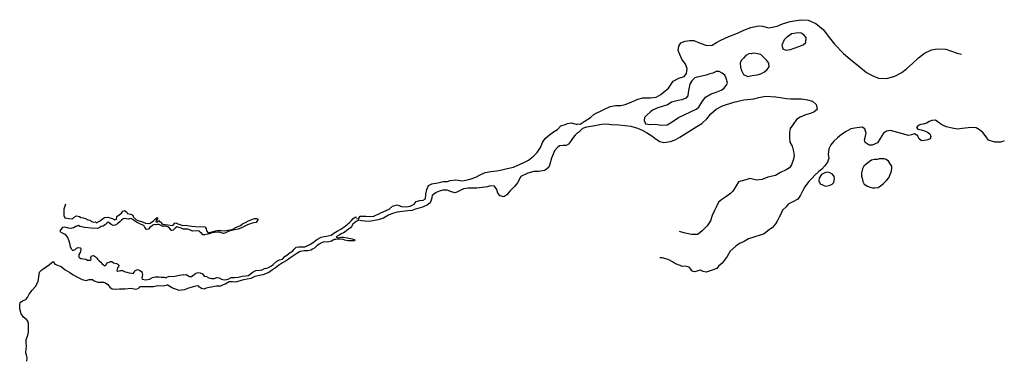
# Model space of a CAD drawing. Extents: x 152788 to 176927, y 878733 to 887099.
import ezdxf

# ---------------------------------------------------------------- set-up
doc = ezdxf.new("R2010")
doc.units = 0
doc.header["$LTSCALE"] = 800
doc.layers.add('WETLANDS', color=11, linetype='CONTINUOUS')

msp = doc.modelspace()

# ---------------------------------------------------------------- linework, layer by layer
at = {"layer": 'WETLANDS', "color": 0}
for points in [[(166395, 884548), (166525, 884538), (166625, 884605), (166784, 884705), (166876, 884782), (167094, 884893), (167263, 884970), (167398, 884997), (167524, 884996), (167632, 885019), (167781, 885076), (167946, 885156), (168068, 885185), (168251, 885187), (168395, 885198), (168508, 885270), (168611, 885359), (168696, 885426), (168809, 885596), (168951, 885670), (169077, 885707), (169137, 885781), (169153, 885902), (169114, 886008), (169021, 886133), (168975, 886246), (168935, 886346), (168949, 886452), (168997, 886531), (169099, 886572), (169216, 886591), (169318, 886591), (169472, 886525), (169635, 886467), (169769, 886477), (169873, 886538), (169975, 886596), (170172, 886687), (170388, 886771), (170538, 886839), (170710, 886911), (170902, 886946), (170995, 886939), (171156, 886898), (171356, 886940), (171490, 886998), (171678, 887059), (171930, 887099), (172115, 887088), (172308, 887008), (172485, 886856), (172639, 886659), (172765, 886501), (172982, 886273), (173146, 886132), (173359, 885961), (173547, 885806), (173686, 885733), (173846, 885664), (174048, 885656), (174241, 885715), (174417, 885810), (174539, 885904), (174677, 886026), (174825, 886167), (174972, 886277), (175143, 886359), (175285, 886386), (175491, 886376), (175633, 886331), (175772, 886278), (175876, 886251)], [(166487, 884338), (166591, 884443), (166696, 884479), (166789, 884492), (166930, 884517), (167050, 884543), (167167, 884548), (167297, 884529), (167480, 884523), (167633, 884505), (167771, 884489), (167936, 884444), (168049, 884395), (168159, 884333), (168286, 884258), (168394, 884171), (168485, 884119), (168577, 884089), (168744, 884116), (168859, 884158), (168975, 884222), (169192, 884358), (169392, 884481), (169515, 884554), (169638, 884675), (169735, 884790), (169863, 884904), (170020, 884988), (170295, 885083), (170541, 885133), (170787, 885164), (170909, 885197), (171075, 885223), (171327, 885206), (171483, 885183), (171590, 885168), (171697, 885157), (171845, 885162), (171953, 885158), (172100, 885140), (172221, 885103), (172316, 885023), (172339, 884903), (172269, 884840), (172176, 884802), (172050, 884770), (171921, 884710), (171833, 884654), (171740, 884522), (171679, 884433), (171658, 884334), (171662, 884217), (171671, 884099), (171723, 884003), (171760, 883873), (171777, 883777), (171759, 883687), (171713, 883548), (171658, 883473), (171579, 883421), (171444, 883356), (171317, 883287), (171131, 883246), (170988, 883186), (170852, 883172), (170687, 883212), (170593, 883180), (170407, 883126), (170351, 883033), (170270, 882898), (170216, 882845), (170104, 882759), (170006, 882696), (169917, 882628), (169876, 882541), (169825, 882425), (169768, 882302), (169723, 882175), (169639, 882050), (169522, 881932), (169425, 881849), (169405, 881841), (169260, 881841), (169068, 881879), (168964, 881909)], [(161049, 882227), (161094, 882226), (161138, 882284), (161276, 882286), (161450, 882283), (161643, 882365), (161843, 882460), (161930, 882534), (162043, 882563), (162152, 882528), (162262, 882513), (162357, 882532), (162458, 882581), (162511, 882643), (162601, 882673), (162683, 882681), (162735, 882713), (162742, 882830), (162771, 882942), (162810, 883039), (162889, 883082), (163036, 883104), (163169, 883136), (163279, 883136), (163343, 883165), (163482, 883175), (163645, 883154), (163831, 883197), (163972, 883242), (164075, 883301), (164198, 883357), (164342, 883382), (164488, 883399), (164610, 883422), (164741, 883453), (164894, 883490), (165003, 883537), (165129, 883594), (165262, 883658), (165384, 883754), (165473, 883849), (165554, 883967), (165609, 884095), (165669, 884186), (165775, 884277), (165871, 884353), (165974, 884414), (166053, 884496), (166159, 884536), (166220, 884555), (166311, 884571), (166395, 884548), (166456, 884536)], [(176927, 884134), (176843, 884096), (176699, 884100), (176542, 884145), (176479, 884232), (176399, 884334), (176321, 884404), (176236, 884448), (176126, 884463), (176040, 884447), (175894, 884433), (175777, 884422), (175646, 884439), (175513, 884474), (175410, 884520), (175336, 884569), (175239, 884635), (175154, 884628), (175088, 884602), (175027, 884562), (174939, 884543), (174880, 884533), (174812, 884511), (174772, 884457), (174807, 884417), (174885, 884399), (174974, 884376), (175042, 884347), (175100, 884303), (175127, 884239), (175106, 884185), (175053, 884154), (174969, 884140), (174897, 884135), (174834, 884189), (174805, 884251), (174728, 884300), (174656, 884281), (174582, 884264), (174315, 884334), (174135, 884387), (174041, 884370), (173967, 884323), (173926, 884254), (173885, 884190), (173819, 884085), (173684, 884030), (173611, 884024), (173514, 884091), (173499, 884154), (173516, 884218), (173544, 884322), (173509, 884428), (173443, 884465), (173314, 884452), (173163, 884426), (173049, 884359), (172934, 884284), (172840, 884209), (172746, 884124), (172674, 884031), (172623, 883937), (172609, 883795), (172624, 883706), (172593, 883614), (172523, 883509), (172455, 883439), (172382, 883381), (172286, 883291), (172214, 883218), (172125, 883126), (172036, 883005), (171988, 882920), (171934, 882801), (171867, 882702), (171744, 882635), (171629, 882578), (171582, 882519), (171493, 882431), (171451, 882336), (171407, 882265), (171358, 882168), (171316, 882099), (171240, 882004), (171174, 881959), (171043, 881855), (170945, 881826), (170786, 881770), (170656, 881729), (170552, 881663), (170436, 881614), (170345, 881551), (170203, 881433), (170134, 881296), (170012, 881140), (169924, 881065), (169878, 881009), (169712, 880947), (169615, 880914), (169544, 880931), (169498, 880959), (169470, 880962), (169344, 880924), (169299, 880929), (169266, 880947), (169241, 880992), (169200, 881042), (169102, 881061), (169026, 881057), (168977, 881077), (168864, 881121), (168791, 881166), (168685, 881224), (168626, 881239), (168542, 881263), (168480, 881269)], [(166487, 884338), (166462, 884328), (166404, 884274), (166356, 884215), (166294, 884115), (166243, 884050), (166187, 884019), (166111, 884022), (166023, 884008), (165966, 883962), (165898, 883890), (165866, 883802), (165826, 883705), (165786, 883559), (165759, 883489), (165695, 883430), (165651, 883405), (165511, 883384), (165396, 883378), (165242, 883341), (165072, 883261), (164990, 883107), (164918, 883015), (164801, 882897), (164730, 882809), (164658, 882764), (164564, 882783), (164512, 882851), (164482, 882940), (164432, 883019), (164331, 883032), (164254, 883008), (164127, 882988), (163998, 882973), (163873, 882973), (163786, 882972), (163669, 882953), (163583, 882917), (163506, 882878), (163458, 882859), (163373, 882880), (163272, 882924), (163161, 882921), (163081, 882896), (162995, 882864), (162900, 882792), (162884, 882707), (162849, 882614), (162789, 882567), (162666, 882510), (162493, 882455), (162398, 882427), (162304, 882418), (162174, 882404), (162043, 882386), (161929, 882351), (161830, 882313), (161707, 882235), (161576, 882198), (161444, 882175), (161362, 882159), (161248, 882167), (161165, 882177), (161103, 882186), (161040, 882153), (160994, 882126), (160958, 882089), (160925, 882038), (160894, 882001), (160852, 881969), (160810, 881936), (160764, 881901), (160728, 881881), (160671, 881851), (160633, 881830), (160603, 881816), (160570, 881795), (160550, 881776), (160586, 881758), (160623, 881765), (160675, 881769), (160727, 881769), (160813, 881753), (160857, 881747), (160940, 881730), (160979, 881719), (161002, 881707), (160996, 881687), (160958, 881682), (160889, 881682), (160834, 881682), (160763, 881699), (160715, 881718), (160638, 881728), (160600, 881726), (160540, 881716), (160499, 881715), (160469, 881700), (160431, 881673), (160336, 881651), (160250, 881660), (160200, 881646), (160129, 881599), (160075, 881559), (160025, 881514), (159970, 881479), (159929, 881457), (159850, 881441), (159765, 881438), (159663, 881423), (159582, 881374), (159506, 881328), (159412, 881257), (159319, 881197), (159234, 881145), (159132, 881083), (159058, 881026), (158984, 880973), (158899, 880910), (158745, 880847), (158671, 880837), (158550, 880810), (158454, 880761), (158368, 880746), (158271, 880727), (158164, 880698), (158084, 880675), (158009, 880680), (157923, 880676), (157823, 880624), (157776, 880605), (157709, 880577), (157616, 880570), (157566, 880567), (157491, 880552), (157433, 880538), (157356, 880523), (157301, 880502), (157244, 880518), (157200, 880552), (157169, 880580), (157110, 880569), (157042, 880554), (156960, 880533), (156902, 880518), (156826, 880485), (156757, 880474), (156701, 880468), (156632, 880490), (156581, 880506), (156530, 880526), (156510, 880539), (156404, 880606)], [(153912, 882579), (153895, 882534), (153871, 882459), (153868, 882397), (153869, 882339), (153872, 882303), (153895, 882244), (153989, 882233), (154080, 882224), (154127, 882265), (154180, 882293), (154252, 882279), (154289, 882252), (154345, 882250), (154399, 882232), (154456, 882197), (154519, 882186), (154545, 882155), (154599, 882141), (154650, 882150), (154670, 882127), (154732, 882156), (154764, 882172), (154813, 882218), (154863, 882258), (154946, 882259), (155057, 882228), (155095, 882216), (155120, 882198), (155161, 882217), (155167, 882279), (155227, 882324), (155285, 882357), (155314, 882408), (155360, 882429), (155411, 882389), (155426, 882356), (155464, 882341), (155515, 882337), (155558, 882309), (155575, 882265), (155625, 882212), (155681, 882179), (155773, 882155), (155873, 882114), (155940, 882107), (155984, 882112), (156069, 882177), (156118, 882221), (156157, 882252), (156172, 882242), (156140, 882189), (156122, 882150), (156177, 882147), (156201, 882179), (156225, 882148), (156248, 882139), (156274, 882104), (156305, 882083), (156357, 882085), (156545, 882056), (156588, 882120), (156615, 882127), (156661, 882098), (156791, 882061), (156843, 882069), (157009, 882046), (157094, 882036), (157328, 882029), (157360, 881982), (157371, 881926), (157405, 881882), (157629, 881937), (157726, 881936), (157801, 881931), (157893, 881942), (157993, 881957), (158101, 882020), (158199, 882061), (158250, 882100), (158327, 882133), (158399, 882173), (158483, 882208), (158543, 882230), (158590, 882234), (158633, 882215), (158612, 882177), (158583, 882136), (158530, 882128), (158464, 882110), (158418, 882095), (158373, 882072), (158291, 882035), (158210, 881996), (158140, 881970), (158054, 881951), (157989, 881935), (157941, 881926), (157832, 881878), (157815, 881870), (157784, 881861), (157706, 881885), (157657, 881894), (157565, 881891), (157514, 881888), (157486, 881875), (157441, 881855), (157363, 881835), (157324, 881830), (157280, 881831), (157251, 881859), (157221, 881891), (157194, 881911), (157168, 881932), (157024, 881917), (156978, 881945), (156910, 881970), (156829, 881972), (156794, 881972), (156747, 881990), (156689, 882009), (156649, 882024), (156608, 882004), (156585, 881978), (156553, 881948), (156517, 881936), (156505, 881942), (156442, 882017), (156395, 882034), (156360, 882042), (156300, 882035), (156243, 882067), (156204, 882085), (156166, 882083), (156135, 882073), (156114, 882079), (156088, 882082), (156068, 882075), (156046, 882059), (156004, 882029), (155973, 882000), (155947, 881973), (155894, 881960), (155857, 882007), (155831, 882056), (155748, 882092), (155654, 882137), (155624, 882158), (155580, 882189), (155531, 882222), (155501, 882227), (155455, 882214), (155407, 882221), (155365, 882227), (155328, 882225), (155286, 882186), (155255, 882154), (155184, 882096), (155125, 882064), (155076, 882055), (155027, 882084), (154985, 882121), (154957, 882143), (154933, 882124), (154889, 882081), (154838, 882046), (154783, 882033), (154735, 882001), (154692, 881986), (154538, 881995), (154381, 882008), (154263, 882035), (154229, 882055), (154164, 882035), (154121, 882010), (154047, 881987), (153982, 881993), (153896, 882015), (153834, 882006), (153788, 881954), (153775, 881910), (153829, 881878), (153892, 881845), (153945, 881787), (153971, 881751), (153996, 881687), (154009, 881630), (154028, 881538), (154055, 881481), (154088, 881443), (154147, 881473), (154177, 881507), (154225, 881518), (154275, 881509), (154290, 881469), (154267, 881399), (154237, 881349), (154241, 881284), (154284, 881248), (154354, 881244), (154410, 881233), (154452, 881213), (154514, 881209), (154544, 881226), (154533, 881277), (154548, 881319), (154598, 881325), (154640, 881298), (154673, 881268), (154696, 881233), (154733, 881195), (154774, 881160), (154802, 881130), (154845, 881095), (154866, 881074), (154899, 881090), (154932, 881141), (154981, 881161), (155011, 881174), (155050, 881177), (155090, 881143), (155165, 881126), (155196, 881114), (155215, 881087), (155208, 881040), (155184, 881019), (155170, 880953), (155191, 880938), (155262, 880953), (155311, 880953), (155374, 880928), (155417, 880916), (155474, 880900), (155532, 880888), (155570, 880887), (155600, 880922), (155616, 880956), (155686, 880980), (155753, 880951), (155782, 880922), (155797, 880862), (155794, 880816), (155783, 880775), (155794, 880744), (155881, 880727), (155973, 880745), (156040, 880782), (156105, 880804), (156199, 880800), (156253, 880797), (156329, 880791), (156377, 880781), (156395, 880791), (156434, 880811), (156590, 880815), (156704, 880842), (156815, 880857), (156814, 880852), (156869, 880860), (156951, 880813), (156997, 880810), (157065, 880859), (157110, 880895), (157174, 880909), (157213, 880902), (157266, 880875), (157310, 880821), (157370, 880808), (157427, 880779), (157493, 880762), (157556, 880763), (157619, 880782), (157679, 880781), (157737, 880747), (157803, 880731), (157863, 880733), (157912, 880752), (157974, 880782), (158057, 880788), (158144, 880791), (158241, 880816), (158336, 880829), (158399, 880838), (158448, 880872), (158514, 880922), (158576, 880956), (158675, 880962), (158734, 880977), (158792, 881003), (158849, 881015), (158886, 881028), (158959, 881071), (158998, 881106), (159095, 881186), (159160, 881216), (159229, 881238), (159287, 881296), (159342, 881343), (159421, 881395), (159486, 881442), (159520, 881477), (159564, 881531), (159624, 881540), (159683, 881540), (159775, 881539), (159836, 881560), (159901, 881593), (159939, 881616), (160025, 881675), (160073, 881715), (160181, 881773), (160251, 881791), (160347, 881807), (160420, 881823), (160491, 881871), (160575, 881917), (160662, 881970), (160738, 882022), (160814, 882083), (160875, 882133), (160921, 882181), (160960, 882233), (161012, 882261), (161049, 882259)], [(152961, 878733), (152973, 878818), (152955, 878883), (152937, 878944), (152950, 879037), (152953, 879090), (152944, 879200), (152948, 879263), (152991, 879375), (153002, 879449), (153004, 879533), (153004, 879631), (152995, 879707), (152953, 879755), (152881, 879811), (152826, 879893), (152795, 880019), (152788, 880056), (152788, 880128), (152797, 880176), (152855, 880215), (152942, 880247), (152980, 880298), (153022, 880379), (153092, 880478), (153178, 880566), (153243, 880689), (153255, 880803), (153271, 880918), (153331, 880974), (153439, 881044), (153522, 881104), (153566, 881147), (153610, 881178), (153648, 881108), (153714, 881086), (153802, 881051), (153901, 880973), (154020, 880909), (154102, 880851), (154206, 880791), (154317, 880736), (154415, 880710), (154493, 880737), (154572, 880737), (154617, 880705), (154705, 880668), (154769, 880667), (154839, 880671), (154895, 880656), (154952, 880612), (154995, 880548), (155057, 880506), (155129, 880501), (155231, 880510), (155362, 880509), (155523, 880523), (155629, 880500), (155695, 880512), (155742, 880565), (155873, 880564), (155960, 880563), (156071, 880565), (156175, 880587), (156309, 880585), (156404, 880606), (156404, 880606)]]:
    msp.add_lwpolyline(points, dxfattribs=at)
for points in [[(171660, 886709), (171592, 886673), (171533, 886603), (171469, 886478), (171496, 886387), (171570, 886352), (171686, 886369), (171773, 886403), (171887, 886442), (171994, 886485), (172059, 886537), (172069, 886663), (172016, 886731), (171946, 886771), (171865, 886778), (171772, 886764), (171712, 886754)], [(170680, 886273), (170594, 886220), (170530, 886158), (170477, 886096), (170454, 886033), (170457, 885939), (170481, 885852), (170534, 885753), (170637, 885710), (170749, 885733), (170872, 885747), (170962, 885776), (171048, 885826), (171113, 885881), (171161, 885941), (171155, 886035), (171106, 886100), (171033, 886173), (170958, 886249), (170837, 886272), (170771, 886276), (170726, 886265)], [(168672, 885014), (168565, 884985), (168433, 884939), (168302, 884882), (168244, 884831), (168162, 884760), (168107, 884700), (168096, 884628), (168134, 884550), (168242, 884533), (168373, 884539), (168504, 884515), (168658, 884526), (168743, 884574), (168834, 884630), (168941, 884700), (169060, 884764), (169252, 884854), (169369, 884911), (169437, 884961), (169515, 885081), (169605, 885199), (169742, 885283), (169865, 885322), (169988, 885370), (170053, 885411), (170112, 885489), (170137, 885546), (170110, 885669), (170073, 885740), (170013, 885790), (169936, 885829), (169865, 885829), (169778, 885790), (169707, 885770), (169615, 885744), (169511, 885720), (169396, 885695), (169338, 885672), (169270, 885603), (169215, 885517), (169189, 885408), (169179, 885318), (169165, 885237), (169117, 885175), (169018, 885133), (168928, 885117), (168767, 885077), (168714, 885035)], [(173742, 883674), (173670, 883657), (173616, 883621), (173537, 883558), (173484, 883511), (173449, 883447), (173429, 883351), (173430, 883267), (173443, 883215), (173461, 883139), (173494, 883074), (173571, 883020), (173639, 882994), (173697, 882982), (173751, 882980), (173838, 882991), (173896, 883032), (173965, 883084), (174041, 883164), (174096, 883228), (174149, 883349), (174165, 883399), (174172, 883469), (174167, 883513), (174132, 883567), (174088, 883633), (174035, 883673), (173978, 883691), (173911, 883691), (173861, 883688), (173809, 883678)], [(172546, 883356), (172445, 883307), (172388, 883221), (172380, 883156), (172411, 883083), (172474, 883051), (172547, 883026), (172631, 883041), (172711, 883071), (172745, 883110), (172763, 883206), (172752, 883261), (172715, 883313), (172650, 883347), (172612, 883361), (172561, 883360)]]:
    msp.add_lwpolyline(points, close=True, dxfattribs=at)

doc.saveas('drawing.dxf')
